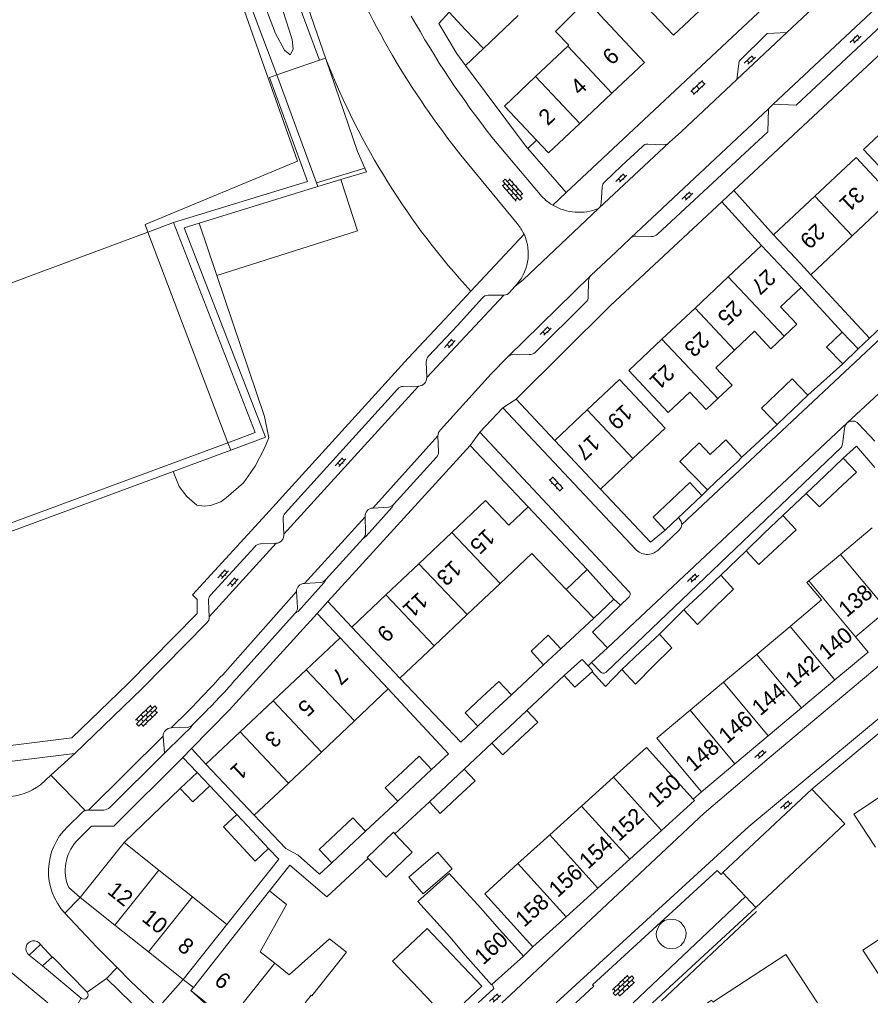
# Model space of a CAD drawing. Extents: x 99476 to 102828, y 406437 to 407931.
# Tile 64 of 162: x 100482 to 100589, y 406437 to 406561. Entities that reach past the tile are written whole.
import ezdxf

# ---------------------------------------------------------------- set-up
doc = ezdxf.new("R2010")
doc.units = 0
doc.header["$MEASUREMENT"] = 0
for name, color, linetype, lineweight in [('BG_bijgebouw', 253, 'Continuous', 0), ('BG_dakoverstek', 253, 'Continuous', 13), ('BG_dakoverstek bijgebouw', 253, 'Continuous', 0), ('BG_heg haag', 253, 'Continuous', 0), ('BG_hoofdgebouw', 253, 'Continuous', 13), ('BG_huisnummer', 253, 'Continuous', 0), ('BG_insteek sloot', 253, 'Continuous', 0), ('BG_kant sloot', 253, 'Continuous', 0), ('BG_kant verharding', 253, 'Continuous', 0), ('BG_muur', 253, 'Continuous', 0), ('BG_open verharding', 253, 'Continuous', 0), ('BG_schutting', 253, 'Continuous', 0), ('BG_tussenmuur', 253, 'Continuous', 0), ('BG_vlakafsluiter', 253, 'Continuous', 0)]:
    doc.layers.add(name, color=color, linetype=linetype, lineweight=lineweight)
doc.styles.add('Style-WORKING', font='WORKING.shx')

# ---------------------------------------------------------------- blocks, each defined once
blk = doc.blocks.new('S02OV6')
at = {"layer": 'BG_open verharding', "linetype": 'Continuous', "lineweight": 0}
for p, q in [((0, 0.20784), (1.371449, 0.20784)), ((0.085505, 0.20784), (0.085505, 0.268177)), ((0.485, -0.192), (0.486, 0.207)), ((0.885505, 0.20784), (0.885505, 0.31106)), ((1.285, -0.193), (1.285, 0.207)), ((0.268333, -0.19216), (1.549656, -0.19216)), ((0.885505, -0.32925), (0.885505, -0.19216))]:
    blk.add_line(p, q, dxfattribs=at)
blk = doc.blocks.new('S02OV2')
at = {"layer": 'BG_open verharding', "linetype": 'Continuous', "lineweight": 0}
for p, q in [((0.052866, 0.482148), (0.183301, 0.482148)), ((0.183301, -1.01785), (0.183301, 0.982147)), ((0.183301, 0.895191), (0.705039, 0.895191)), ((0.705039, -1.01785), (0.705039, 0.982147)), ((0.705039, 0.43867), (0.835473, 0.43867)), ((0.052866, -0.517416), (0.183301, -0.517416)), ((0.183301, -0.017851), (0.705039, -0.017851)), ((0.183301, -0.930894), (0.705039, -0.930894)), ((0.705039, -0.473938), (0.835473, -0.473938))]:
    blk.add_line(p, q, dxfattribs=at)
blk = doc.blocks.new('S02OV4')
at = {"layer": 'BG_open verharding', "linetype": 'Continuous', "lineweight": 0}
for p, q in [((0, -0.200092), (0, 0.200092)), ((0, 0.2), (3.201, 0.2)), ((0.214, 0.6), (2.9, 0.6)), ((0.4, 0.199), (0.4, 0.6)), ((0.8, 0.6), (0.8, 0.7)), ((0.8, -0.2), (0.8, 0.2)), ((1.2, 0.2), (1.2, 0.6)), ((1.6, 0.6), (1.6, 0.7)), ((1.6, -0.2), (1.6, 0.2)), ((2, 0.199), (2, 0.6)), ((2.4, 0.6), (2.4, 0.7)), ((2.4, -0.2), (2.4, 0.2)), ((2.8, 0.2), (2.8, 0.6)), ((3.2, -0.199908), (3.2, 0.200092)), ((0, -0.2), (3.2, -0.199)), ((0.31, -0.6), (2.9, -0.6)), ((0.4, -0.6), (0.399, -0.2)), ((0.8, -0.7), (0.8, -0.6)), ((1.2, -0.6), (1.2, -0.2)), ((1.6, -0.7), (1.6, -0.6)), ((2, -0.6), (1.999, -0.2)), ((2.4, -0.7), (2.4, -0.6)), ((2.8, -0.6), (2.8, -0.2))]:
    blk.add_line(p, q, dxfattribs=at)

msp = doc.modelspace()

# ---------------------------------------------------------------- linework, layer by layer
at = {"layer": 'BG_bijgebouw', "linetype": 'Continuous', "lineweight": 0}
for p, q in [((100538.435, 406559.51), (100536.354, 406561.709)), ((100545.056, 406561.291), (100540.674, 406557.144)), ((100540.674, 406557.144), (100538.435, 406559.51)), ((100587.852, 406519.359), (100585.813, 406521.483)), ((100585.897, 406517.482), (100587.852, 406519.359)), ((100581.503, 406513.536), (100579.58, 406511.694)), ((100579.58, 406511.694), (100577.656, 406509.85)), ((100573.214, 406505.769), (100572.631, 406505.17)), ((100565.395, 406505.206), (100568.876, 406501.64)), ((100571.251, 406503.893), (100572.631, 406505.17)), ((100585.945, 406505.612), (100583.625, 406503.404)), ((100569.92, 406502.66), (100571.251, 406503.893)), ((100583.625, 406503.404), (100581.305, 406501.195)), ((100568.876, 406501.64), (100569.92, 406502.66)), ((100568.17, 406500.95), (100565.86, 406498.77)), ((100562.037, 406498.193), (100564.347, 406500.373)), ((100565.86, 406498.77), (100565.238, 406498.183)), ((100578.341, 406498.411), (100576.018, 406496.182)), ((100565.238, 406498.183), (100563.55, 406496.59)), ((100576.018, 406496.182), (100573.73, 406493.988)), ((100570.536, 406490.916), (100568.191, 406488.701)), ((100572.153, 406489.135), (100570.536, 406490.916)), ((100568.191, 406488.701), (100565.9, 406486.538)), ((100562.82, 406483.477), (100560.446, 406481.254)), ((100548.253, 406479.656), (100550.407, 406481.663)), ((100560.446, 406481.254), (100558.078, 406479.038)), ((100552.941, 406480.186), (100550.856, 406478.29)), ((100554.431, 406478.846), (100553.845, 406479.49)), ((100554.346, 406478.769), (100554.431, 406478.846)), ((100542.102, 406473.918), (100544.193, 406475.868)), ((100539.96, 406471.921), (100542.102, 406473.918)), ((100543.953, 406471.828), (100546.156, 406473.883)), ((100541.749, 406469.772), (100543.953, 406471.828)), ((100532.05, 406464.511), (100534.145, 406466.472)), ((100538.272, 406466.5), (100536.073, 406464.441)), ((100504.677, 406466.087), (100502.529, 406464.064)), ((100506.257, 406464.409), (100504.677, 406466.087)), ((100529.898, 406462.497), (100532.05, 406464.511)), ((100536.073, 406464.441), (100533.877, 406462.386)), ((100511.627, 406458.699), (100509.635, 406460.821)), ((100513.657, 406456.537), (100511.627, 406458.699)), ((100523.737, 406456.744), (100525.831, 406458.698)), ((100521.586, 406454.736), (100523.737, 406456.744))]:
    msp.add_line(p, q, dxfattribs=at)
at = {"layer": 'BG_bijgebouw', "linetype": 'Continuous', "lineweight": 0, "flags": 128}
for points in [[(100585.813, 406521.483), (100583.858, 406519.607), (100585.897, 406517.482)], [(100577.588, 406513.773), (100579.512, 406515.617), (100581.503, 406513.536)], [(100577.656, 406509.85), (100575.664, 406511.929), (100577.588, 406513.773)], [(100569.217, 406506.09), (100571.161, 406507.933), (100573.214, 406505.769)], [(100585.286, 406501.67), (100587.62, 406503.849), (100585.945, 406505.612)], [(100564.347, 406500.373), (100566.657, 406502.553), (100568.17, 406500.95)], [(100581.305, 406501.195), (100582.951, 406499.49), (100585.286, 406501.67)], [(100577.678, 406494.446), (100580.032, 406496.619), (100578.341, 406498.411)], [(100573.73, 406493.988), (100575.324, 406492.273), (100577.678, 406494.446)], [(100565.9, 406486.538), (100567.599, 406484.692), (100569.855, 406486.939)], [(100562.098, 406479.49), (100564.37, 406481.757), (100562.82, 406483.477)], [(100550.407, 406481.663), (100548.839, 406483.346), (100546.685, 406481.338), (100548.253, 406479.656)], [(100553.845, 406479.49), (100553.089, 406480.321), (100552.941, 406480.186)], [(100550.856, 406478.29), (100552.198, 406476.815), (100554.346, 406478.769)], [(100558.078, 406479.038), (100559.825, 406477.223), (100562.098, 406479.49)], [(100544.193, 406475.868), (100542.624, 406477.55), (100540.533, 406475.6)], [(100540.533, 406475.6), (100538.391, 406473.603), (100539.96, 406471.921)], [(100546.156, 406473.883), (100547.52, 406472.421), (100545.317, 406470.365)], [(100545.317, 406470.365), (100543.113, 406468.31), (100541.749, 406469.772)], [(100534.145, 406466.472), (100532.574, 406468.151), (100530.48, 406466.192)], [(100530.48, 406466.192), (100528.326, 406464.177), (100529.898, 406462.497)], [(100537.439, 406462.981), (100539.639, 406465.04), (100538.272, 406466.5)], [(100590.03, 406456.69), (100587.27, 406460.85), (100595.259, 406466.149)], [(100502.529, 406464.064), (100504.109, 406462.387), (100506.257, 406464.409)], [(100533.877, 406462.386), (100535.244, 406460.926), (100537.439, 406462.981)], [(100509.635, 406460.821), (100507.958, 406459.247), (100509.953, 406457.122)], [(100525.831, 406458.698), (100524.262, 406460.379), (100522.166, 406458.424)], [(100522.166, 406458.424), (100520.016, 406456.418), (100521.586, 406454.736)], [(100509.953, 406457.122), (100511.98, 406454.963), (100513.657, 406456.537)], [(100534.227115, 406437.124), (100529.26, 406442.372), (100533.601, 406446.478), (100540.469, 406439.206)], [(100540.469, 406439.206), (100538.271277, 406437.124)]]:
    msp.add_lwpolyline(points, dxfattribs=at)
at = {"layer": 'BG_dakoverstek', "linetype": 'Continuous', "lineweight": 13, "flags": 128}
for points in [[(100551.43, 406557.569), (100549.734, 406559.297), (100553.697, 406563.225), (100555.401, 406561.316)], [(100536.437, 406445.442), (100532.414, 406449.877), (100536.388, 406453.401), (100540.342, 406449.04)]]:
    msp.add_lwpolyline(points, dxfattribs=at)
at = {"layer": 'BG_dakoverstek bijgebouw', "linetype": 'Continuous', "lineweight": 0}
for p, q in [((100562.037, 406498.193), (100563.55, 406496.59)), ((100569.855, 406486.939), (100572.153, 406489.135)), ((100529.541, 406458.373), (100531.733, 406456.085))]:
    msp.add_line(p, q, dxfattribs=at)
at = {"layer": 'BG_dakoverstek bijgebouw', "linetype": 'Continuous', "lineweight": 0, "flags": 128}
for points in [[(100565.395, 406505.206), (100567.815, 406507.569), (100569.217, 406506.09)], [(100526.186, 406455.276), (100526.053, 406455.415), (100529.348, 406458.574), (100529.541, 406458.373)], [(100531.733, 406456.085), (100528.438, 406452.927), (100526.186, 406455.276)], [(100531.288, 406452.923), (100533.09, 406450.839), (100536.737, 406453.992), (100534.935, 406456.076), (100531.288, 406452.923)]]:
    msp.add_lwpolyline(points, dxfattribs=at)
at = {"layer": 'BG_heg haag', "linetype": 'Continuous', "lineweight": 0}
for p, q in [((100498.459, 406534.052), (100508.536, 406507.571)), ((100508.536, 406507.571), (100508.892, 406506.636)), ((100501.635, 406503.958), (100508.892, 406506.636)), ((100472.538, 406493.219), (100501.635, 406503.958)), ((100563.067, 406437.395), (100575.03, 406448.611))]:
    msp.add_line(p, q, dxfattribs=at)
at = {"layer": 'BG_heg haag', "linetype": 'Continuous', "lineweight": 0, "flags": 128}
for points in [[(100442.322, 406764.485), (100447.502, 406751.976), (100460.041, 406718.151), (100474.655, 406679.338), (100486.515, 406647.332), (100516.714, 406567.896), (100520.896, 406555.719)], [(100436.014, 406578.186), (100412, 406635.841), (100474.519, 406657.761), (100507.172, 406571.626), (100517.272, 406542.997), (100498.099, 406534.997), (100498.459, 406534.052)]]:
    msp.add_lwpolyline(points, dxfattribs=at)
at = {"layer": 'BG_hoofdgebouw', "linetype": 'Continuous', "lineweight": 13}
for p, q in [((100551.299, 406557.446), (100547.235, 406553.613)), ((100551.43, 406557.569), (100551.299, 406557.446)), ((100552.818, 406547.729), (100556.838, 406551.516)), ((100577.181, 406533.72), (100582.376, 406538.59)), ((100580.601, 406530.07), (100577.181, 406533.72)), ((100581.88, 406528.7), (100587.071, 406533.581)), ((100571.492, 406528.436), (100575.668, 406532.36)), ((100575.668, 406532.36), (100580.645, 406527.077)), ((100580.601, 406530.07), (100581.88, 406528.7)), ((100567.316, 406524.512), (100571.492, 406528.436)), ((100563.14, 406520.588), (100567.316, 406524.512)), ((100549.652, 406507.868), (100553.724, 406511.692)), ((100555.404, 406501.741), (100549.652, 406507.868)), ((100559.477, 406505.565), (100555.404, 406501.741)), ((100546.289, 406499.501), (100553.724, 406491.612)), ((100532.549, 406492.355), (100536.685, 406496.266)), ((100585.589, 406493.523), (100589.573, 406496.862)), ((100581.605, 406490.184), (100585.589, 406493.523)), ((100528.413, 406488.445), (100532.549, 406492.355)), ((100553.724, 406491.612), (100551.087, 406489.114)), ((100542.768, 406489.855), (100538.627, 406485.948)), ((100524.125, 406484.392), (100528.413, 406488.445)), ((100538.627, 406485.948), (100534.472, 406482.027)), ((100587.482, 406483.169), (100591.467, 406486.506)), ((100530.174, 406477.971), (100524.125, 406484.392)), ((100575.065, 406480.951), (100579.26, 406484.464)), ((100518.381, 406479.008), (100522.665, 406483.037)), ((100522.665, 406483.037), (100528.7, 406476.6)), ((100534.472, 406482.027), (100530.174, 406477.971)), ((100570.87, 406477.439), (100575.065, 406480.951)), ((100514.23, 406475.104), (100518.381, 406479.008)), ((100566.675, 406473.926), (100570.87, 406477.439)), ((100580.702, 406474.221), (100584.897, 406477.734)), ((100528.7, 406476.6), (100524.444, 406472.588)), ((100510.072, 406471.194), (100514.23, 406475.104)), ((100576.507, 406470.708), (100580.702, 406474.221)), ((100524.444, 406472.588), (100520.291, 406468.672)), ((100505.773, 406467.15), (100510.072, 406471.194)), ((100572.312, 406467.195), (100576.507, 406470.708)), ((100520.291, 406468.672), (100516.145, 406464.764)), ((100564.908, 406467.515), (100568.118, 406463.682)), ((100511.845, 406460.71), (100505.773, 406467.15)), ((100568.118, 406463.682), (100572.312, 406467.195)), ((100557.03, 406465.492), (100553.034, 406461.875)), ((100516.145, 406464.764), (100511.845, 406460.71)), ((100582.01, 406464.01), (100570.82, 406453.51)), ((100553.034, 406461.875), (100549.03, 406458.252)), ((100559.086, 406455.187), (100563.082, 406458.804)), ((100549.03, 406458.252), (100545.026, 406454.629)), ((100495.462, 406457.302), (100489.955, 406450.386)), ((100499.843, 406453.814), (100495.462, 406457.302)), ((100555.082, 406451.564), (100559.086, 406455.187)), ((100504.065, 406450.453), (100499.843, 406453.814)), ((100570.82, 406453.51), (100573.658, 406450.507)), ((100551.078, 406447.941), (100555.082, 406451.564)), ((100489.955, 406450.386), (100494.318, 406446.912)), ((100508.415, 406446.99), (100504.065, 406450.453)), ((100574.96, 406449.13), (100573.658, 406450.507)), ((100540.342, 406449.04), (100542.37, 406446.71)), ((100546.893, 406444.154), (100551.078, 406447.941)), ((100494.318, 406446.912), (100498.541, 406443.55)), ((100502.908, 406440.073), (100508.415, 406446.99)), ((100542.37, 406446.71), (100545.72, 406442.99)), ((100538.367, 406443.112), (100536.437, 406445.442)), ((100498.541, 406443.55), (100502.908, 406440.073)), ((100512.601, 406443.55), (100514.425, 406442.098)), ((100545.72, 406442.99), (100541.787, 406439.464)), ((100503.877, 406438.657), (100504.189, 406439.054))]:
    msp.add_line(p, q, dxfattribs=at)
at = {"layer": 'BG_hoofdgebouw', "linetype": 'Continuous', "lineweight": 13, "flags": 128}
for points in [[(100568.536, 406562.53), (100564.601, 406558.81), (100561.166, 406562.443)], [(100556.838, 406551.516), (100560.968, 406555.405), (100555.401, 406561.316)], [(100547.235, 406553.613), (100543.32, 406549.919), (100547.361, 406545.636)], [(100598.287, 406542.098), (100594.259, 406538.313), (100588.512, 406544.429), (100592.54, 406548.215)], [(100547.361, 406545.636), (100548.883, 406544.023), (100552.818, 406547.729)], [(100582.376, 406538.59), (100587.571, 406543.46), (100590.991, 406539.81)], [(100587.071, 406533.581), (100592.256, 406538.457), (100590.991, 406539.81)], [(100580.645, 406527.077), (100578.073, 406524.662), (100580.132, 406522.468), (100578.521, 406520.955)], [(100570.166, 406513.111), (100568.698, 406511.733), (100566.632, 406513.934), (100563.921, 406511.389), (100558.965, 406516.664), (100563.14, 406520.588)], [(100578.521, 406520.955), (100576.853, 406519.389), (100574.793, 406521.583), (100572.283, 406519.226)], [(100572.283, 406519.226), (100569.903, 406516.992), (100571.963, 406514.798), (100570.166, 406513.111)], [(100553.724, 406511.692), (100557.797, 406515.516), (100563.549, 406509.389), (100559.477, 406505.565)], [(100536.685, 406496.266), (100540.952, 406500.3), (100543.875, 406497.207), (100546.289, 406499.501)], [(100551.087, 406489.114), (100546.791, 406493.652), (100542.768, 406489.855)], [(100579.26, 406484.464), (100583.235, 406487.793), (100581.385, 406490), (100581.605, 406490.184)], [(100584.897, 406477.734), (100589.092, 406481.247), (100587.482, 406483.169)], [(100564.908, 406467.515), (100562.481, 406470.413), (100566.675, 406473.926)], [(100567.08, 406462.748), (100561.19, 406469.256), (100557.03, 406465.492)], [(100582.01, 406464.01), (100586.14, 406459.63), (100574.96, 406449.13)], [(100563.082, 406458.804), (100567.242, 406462.568), (100567.08, 406462.748)], [(100545.026, 406454.629), (100540.841, 406450.842), (100546.893, 406444.154)], [(100504.189, 406439.054), (100513.755, 406451.221), (100513.773, 406451.207)], [(100513.773, 406451.207), (100515.912, 406449.508), (100512.601, 406443.55)], [(100597.68, 406445.33), (100595.596, 406448.484), (100588.42, 406443.742), (100590.51, 406440.58)], [(100518.257216, 406437.124), (100519.019, 406438.076), (100519.099, 406438.012), (100523.464, 406443.48), (100521.318, 406445.193), (100516.236, 406440.657), (100514.425, 406442.098)], [(100541.787, 406439.464), (100541.705, 406439.39), (100538.367, 406443.112)], [(100568.884761, 406437.124), (100569.4, 406437.45), (100569.56, 406437.2), (100578.74, 406443.22), (100582.720298, 406437.124)], [(100503.877, 406438.657), (100505.800697, 406437.124)]]:
    msp.add_lwpolyline(points, dxfattribs=at)
at = {"layer": 'BG_insteek sloot', "linetype": 'Continuous', "lineweight": 0}
msp.add_line((100514.701, 406553.85), (100520.05, 406555.69), dxfattribs=at)
at = {"layer": 'BG_insteek sloot', "linetype": 'Continuous', "lineweight": 0, "flags": 128}
for points in [[(100520.05, 406555.69), (100471.04, 406687.24), (100447.216, 406750), (100442.439, 406762.862)], [(100434.88, 406577.43), (100427.57, 406595.81), (100410.34, 406636.07), (100474.78, 406659.17), (100514.701, 406553.85)]]:
    msp.add_lwpolyline(points, dxfattribs=at)
at = {"layer": 'BG_kant sloot', "linetype": 'Continuous', "lineweight": 0, "flags": 128}
msp.add_lwpolyline([(100479.432, 406657.775), (100487.264, 406636.926), (100497.853, 406608.603), (100509.742, 406577.388), (100515.465, 406561.795), (100516.623, 406558.288), (100516.734, 406557.087), (100516.351, 406556.347), (100515.643, 406556.956), (100514.501, 406559.037), (100506.879, 406579.083), (100497.708, 406603.935), (100484.74, 406638.452), (100479.163, 406653.521)], dxfattribs=at)
at = {"layer": 'BG_kant verharding', "linetype": 'Continuous', "lineweight": 0}
for p, q in [((100551.099, 406539.043), (100593.13, 406578.381)), ((100608.147, 406572.874), (100572.17, 406539.271)), ((100599.685, 406571.278), (100577.138, 406550.136)), ((100578.836, 406559.149), (100583.854, 406563.857)), ((100572.568, 406553.267), (100578.836, 406559.149)), ((100537.279, 406556.554), (100538.426, 406555.016)), ((100565.601, 406546.73), (100572.568, 406553.267)), ((100576.534, 406549.57), (100559.224, 406533.322)), ((100576.478, 406546.679), (100576.534, 406549.57)), ((100577.138, 406550.136), (100576.534, 406549.57)), ((100576.478, 406546.679), (100562.563, 406533.814)), ((100564.062, 406545.322), (100565.601, 406546.73)), ((100541.748, 406546.016), (100547.812, 406538.784)), ((100546.247, 406544.585), (100551.099, 406539.043)), ((100564.062, 406545.322), (100555.199, 406537.078)), ((100561.373, 406545.127), (100563.376, 406545.038)), ((100544.921, 406535.136), (100537.829, 406543.756)), ((100612.556, 406541.24), (100565.63, 406497.299)), ((100555.504, 406537.71), (100555.617, 406539.743)), ((100577.181, 406533.72), (100572.17, 406539.271)), ((100555.155, 406537.037), (100555.199, 406537.078)), ((100575.668, 406532.36), (100570.658, 406537.859)), ((100545.787, 406533.781), (100539.098, 406526.626)), ((100559.224, 406533.322), (100559.139, 406533.242)), ((100561.836, 406533.51), (100559.85, 406533.559)), ((100586.459, 406510.062), (100610.729, 406532.751)), ((100543.753, 406518.366), (100554.166, 406528.569)), ((100554.166, 406528.569), (100554.249, 406528.65)), ((100543.967, 406526.484), (100544.634, 406527.223)), ((100553.919, 406527.943), (100553.876, 406525.94)), ((100533.549, 406515.789), (100543.258, 406526.126)), ((100539.098, 406526.626), (100535.816, 406523.116)), ((100537.399, 406522.308), (100540.561, 406525.777)), ((100541.266, 406526.133), (100543.258, 406526.126)), ((100553.575, 406525.236), (100547.174, 406518.907)), ((100533.757, 406518.446), (100537.399, 406522.308)), ((100546.435, 406518.661), (100544.439, 406518.689)), ((100533.549, 406515.789), (100533.487, 406517.705)), ((100515.577, 406496.052), (100532.502, 406514.688)), ((100530.575, 406514.659), (100532.502, 406514.688)), ((100515.732, 406498.708), (100529.873, 406514.319)), ((100543.121, 406511.961), (100540.235, 406508.885)), ((100559.802, 406494.187), (100543.121, 406511.961)), ((100544.798, 406513.037), (100549.652, 406507.868)), ((100586.459, 406510.062), (100556.279, 406481.781)), ((100589.927, 406507.773), (100587.868, 406509.956)), ((100534.945, 406508.432), (100526.768, 406499.343)), ((100534.945, 406508.432), (100535.011, 406506.483)), ((100540.235, 406508.885), (100559.02, 406488.816)), ((100538.996, 406507.222), (100521.112, 406487.599)), ((100546.289, 406499.501), (100538.996, 406507.222)), ((100534.78, 406505.758), (100529.393, 406499.828)), ((100528.722, 406499.47), (100526.768, 406499.343)), ((100515.577, 406496.052), (100515.465, 406497.982)), ((100518.163, 406489.88), (100525.795, 406498.269)), ((100525.795, 406498.269), (100525.835, 406496.31)), ((100562.654, 406494.077), (100565.308, 406496.584)), ((100506.163, 406485.666), (100514.586, 406494.928)), ((100512.62, 406494.856), (100514.586, 406494.928)), ((100525.559, 406495.542), (100520.868, 406490.356)), ((100506.337, 406488.377), (100511.908, 406494.487)), ((100557.087, 406487.896), (100553.724, 406491.612)), ((100520.179, 406489.993), (100518.163, 406489.88)), ((100517.153, 406488.843), (100508.484, 406479.051)), ((100517.153, 406488.843), (100517.29, 406486.826)), ((100506.163, 406485.666), (100506.089, 406487.642)), ((100521.112, 406487.599), (100524.125, 406484.392)), ((100558.933, 406488.113), (100557.907, 406487.125)), ((100516.995, 406486.145), (100509.621, 406477.935)), ((100519.758, 406486.109), (100522.665, 406483.037)), ((100556.279, 406481.781), (100554.296, 406479.914)), ((100555.416, 406478.748), (100554.296, 406479.914)), ((100503.577, 406473.852), (100501.388, 406471.703)), ((100505.524, 406473.563), (100504.103, 406472.117)), ((100503.387, 406471.77), (100501.388, 406471.703)), ((100500.37, 406470.67), (100490.97, 406461.372)), ((100505.773, 406467.15), (100503.942, 406469.119)), ((100480.37, 406467.39), (100489.27, 406468.47)), ((100489.27, 406468.47), (100486.254, 406465.739)), ((100493.653, 406461.692), (100500.572, 406468.537)), ((100504.677, 406466.087), (100502.839, 406467.994)), ((100486.254, 406465.739), (100484.93, 406464.54)), ((100490.97, 406461.372), (100492.924, 406461.371)), ((100490.212, 406461.082), (100488.369, 406459.289)), ((100508.415, 406446.99), (100514.943, 406455.181)), ((100488.496, 406451.648), (100489.955, 406450.386)), ((100573.658, 406450.507), (100559.502413, 406437.124)), ((100483.538, 406443.13), (100484.959, 406444.447)), ((100484.959, 406444.447), (100486.409, 406442.876)), ((100545.72, 406442.99), (100546.893, 406444.154)), ((100485.212, 406441.768), (100483.538, 406443.13)), ((100485.212, 406441.768), (100486.409, 406442.876)), ((100490.078, 406437.717), (100485.212, 406441.768)), ((100505.590286, 406437.124), (100503.877, 406438.657))]:
    msp.add_line(p, q, dxfattribs=at)
at = {"layer": 'BG_kant verharding', "linetype": 'Continuous', "lineweight": 0, "flags": 128}
for points in [[(100577.138, 406550.136), (100580.025, 406550.006), (100599.598, 406568.357), (100599.685, 406571.278)], [(100536.354, 406561.709), (100535.058, 406560.307), (100537.279, 406556.554)], [(100578.836, 406559.149), (100576.365, 406559.037), (100572.849, 406555.555), (100572.568, 406553.267)], [(100555.929, 406540.348), (100558.108, 406542.453), (100560.678, 406544.819)], [(100570.658, 406537.859), (100556.687, 406524.809), (100544.798, 406513.037)], [(100559.139, 406533.242), (100557.349, 406531.546), (100554.249, 406528.65)], [(100657.817, 406531.36), (100626.04, 406502.9), (100611.85, 406490.69), (100574.08, 406459.3), (100549.830741, 406437.124)], [(100480.17, 406469.37), (100488.891, 406470.461), (100495.95, 406477.257), (100504.68, 406486.077), (100504.663, 406487.837), (100504.089, 406488.435), (100512.863, 406498.026), (100531.19, 406518.223), (100535.816, 406523.116)], [(100543.753, 406518.366), (100541.648, 406516.24), (100535.276, 406509.205)], [(100556.117, 406478.729), (100585.751, 406507.012), (100585.863, 406507.378), (100586.112, 406509.365), (100586.207, 406509.725), (100586.459, 406510.062)], [(100529.393, 406499.828), (100529.177, 406499.456), (100525.938, 406495.837), (100525.559, 406495.542)], [(100565.63, 406497.299), (100565.566, 406497.677), (100565.238, 406498.183)], [(100520.868, 406490.356), (100520.609, 406489.964), (100517.358, 406486.354), (100516.995, 406486.145)], [(100554.56, 406485.513), (100557.088, 406487.895), (100557.087, 406487.896)], [(100503.942, 406469.119), (100508.675, 406473.917), (100519.758, 406486.109)], [(100557.907, 406487.125), (100554.416, 406483.763), (100556.279, 406481.781)], [(100489.27, 406468.47), (100497.756, 406476.639), (100505.882, 406484.917)], [(100543.00954, 406437.124), (100544.775, 406438.757), (100568.45, 406460.99), (100576.626, 406467.948), (100592.046, 406480.843)], [(100500.572, 406468.537), (100502.839, 406470.78), (100503.811, 406471.723), (100504.103, 406472.117)], [(100502.839, 406467.994), (100494.18, 406459.349), (100491.387, 406459.349), (100489.449, 406457.418)], [(100552.291635, 406437.124), (100554.58, 406439.22), (100554.42, 406439.39), (100570.11, 406453.76), (100570.61, 406453.26), (100570.82, 406453.51)], [(100488.031, 406448.407), (100492.05, 406444.12), (100494.613, 406441.551)], [(100562.661, 406446.595), (100562.897, 406446.988), (100563.166, 406447.255), (100563.464, 406447.467), (100563.748, 406447.57), (100564.233, 406447.65), (100564.908, 406447.557), (100565.258, 406447.391), (100565.532, 406447.21), (100565.949, 406446.684), (100566.094, 406446.287), (100566.174, 406445.958), (100566.143, 406445.425), (100565.905, 406444.785), (100565.499, 406444.354), (100565.212, 406444.166), (100564.88, 406444.004), (100564.114, 406443.946), (100563.757, 406444.015), (100563.46, 406444.123), (100563.143, 406444.357), (100562.871, 406444.621), (100562.634, 406444.983), (100562.476, 406445.417), (100562.429, 406445.782), (100562.471, 406446.1), (100562.661, 406446.595)], [(100490.808, 406438.472), (100486.468, 406442.93), (100486.409, 406442.876)], [(100494.613, 406441.551), (100496.29, 406439.87), (100499.168059, 406437.124)], [(100540.038375, 406437.124), (100541.986, 406438.931), (100541.787, 406439.464)]]:
    msp.add_lwpolyline(points, dxfattribs=at)
at = {"layer": 'BG_kant verharding', "linetype": 'Continuous', "lineweight": 0, "extrusion": (0, 0, -1)}
for centre, radius, start, end in [((-100686.080693, 406645.594435), 180.497367, 330.342948, 335.457994), ((-100627.126323, 406614.28348), 113.789882, 321.698141, 329.355111), ((-100561.325022, 406544.297132), 0.831254, 38.888618, 93.308847), ((-100556.401933, 406539.721158), 0.785237, 1.593945, 52.966595), ((-100561.880066, 406534.425909), 0.916968, 221.860356, 272.754494), ((-100541.285244, 406525.218821), 0.914382, 37.621647, 88.79404), ((-100552.907249, 406525.937849), 0.968753, 179.872766, 226.426154), ((-100534.533696, 406517.743303), 1.047396, 357.904231, 42.136465), ((-100546.505624, 406519.681843), 1.023283, 229.219095, 273.957532), ((-100530.618422, 406513.674634), 0.985323, 40.841137, 87.47422), ((-100534.228834, 406506.332914), 0.796436, 169.137806, 226.208104), ((-100528.606512, 406500.494288), 1.030778, 220.270211, 263.567089), ((-100516.308246, 406498.083978), 0.84939, 353.104442, 47.279433), ((-100524.93554, 406496.19965), 0.906204, 173.005627, 226.52871), ((-100512.727169, 406493.777798), 1.083515, 40.884651, 84.323689), ((-100561.281406, 406495.516665), 1.989133, 226.366218, 318.051323), ((-100519.999734, 406491.168646), 1.189235, 223.104802, 261.330145), ((-100558.694011, 406488.499459), 0.454386, 135.842446, 238.267131), ((-100507.206892, 406487.674146), 1.118354, 358.352868, 38.937462), ((-100516.38915, 406486.811841), 0.900962, 179.099548, 227.74367), ((-100270.554533, 406698.702043), 323.816324, 222.71249, 223.977454), ((-100555.77579, 406479.081236), 0.490402, 225.910865, 317.19428), ((-100454.595228, 406525.393987), 72.664923, 220.777327, 225.503035), ((-100503.343497, 406472.771961), 1.002905, 220.77301, 267.513912), ((-100480.423388, 406470.589336), 7.543475, 233.314758, 268.346916), ((-100490.422081, 406438.114726), 0.525907, 137.207232, 310.863799)]:
    msp.add_arc(centre, radius, start, end, dxfattribs=at)
at = {"layer": 'BG_kant verharding', "linetype": 'Continuous', "lineweight": 0}
for centre, radius, start, end in [((100632.657471, 406617.652614), 115.742544, 209.185538, 218.238091), ((100563.317364, 406546.150148), 1.113693, 273.018006, 311.960533), ((100552.708112, 406543.006021), 6.465089, 220.771899, 239.213319), ((100552.691158, 406542.988817), 6.441633, 239.26454, 292.487831), ((100554.467353, 406537.820685), 1.042539, 314.571051, 353.905506), ((100540.516227, 406531.36661), 5.797442, 24.611161, 40.555301), ((100540.469813, 406531.335488), 5.852607, 315.357885, 24.698931), ((100559.874076, 406532.550164), 1.009123, 91.367117, 130.105638), ((100554.88282, 406527.924436), 0.963999, 138.038152, 178.896568), ((100543.219033, 406527.084241), 0.959032, 272.328659, 321.253097), ((100544.609379, 406517.432824), 1.266571, 110.394571, 132.542711), ((100544.618329, 406517.417999), 1.28359, 98.030991, 110.53842), ((100532.497576, 406515.740531), 1.052541, 270.24083, 2.639357), ((100587.108981, 406509.284303), 1.013552, 41.507337, 129.888073), ((100536.159726, 406508.36922), 1.216347, 136.597174, 177.041432), ((100526.768728, 406498.364592), 0.978409, 90.04262, 185.606803), ((100564.628356, 406497.320084), 1.001866, 312.717047, 358.794147), ((100514.548032, 406495.960344), 1.033042, 272.106291, 5.090227), ((100518.198448, 406488.835124), 1.045478, 91.943042, 179.568337), ((100505.294516, 406485.564615), 0.874381, 312.212713, 6.658431), ((100501.424459, 406470.648962), 1.054668, 91.981038, 178.857013), ((100490.931186, 406460.328279), 1.041789, 111.285538, 133.656846), ((100490.936974, 406460.333135), 1.03939, 88.179149, 111.680008), ((100492.834968, 406462.561483), 1.193808, 274.276973, 313.253619), ((100493.69877, 406453.677206), 7.739424, 133.5235, 222.918377), ((100493.491004, 406453.786703), 5.43361, 138.063785, 203.179079), ((100484.105983, 406443.942271), 0.991155, 30.612767, 235.036687)]:
    msp.add_arc(centre, radius, start, end, dxfattribs=at)
at = {"layer": 'BG_muur', "linetype": 'Continuous', "lineweight": 0}
for p, q in [((100555.404, 406501.741), (100561.713, 406495.072)), ((100563.55, 406496.59), (100561.713, 406495.072)), ((100495.462, 406457.302), (100502.529, 406464.064))]:
    msp.add_line(p, q, dxfattribs=at)
at = {"layer": 'BG_schutting', "linetype": 'Continuous', "lineweight": 0}
for p, q in [((100538.426, 406555.016), (100540.674, 406557.144)), ((100546.247, 406544.585), (100547.361, 406545.636)), ((100581.88, 406528.7), (100589.273, 406520.714)), ((100585.813, 406521.483), (100580.645, 406527.077)), ((100589.273, 406520.714), (100592.84, 406524.1)), ((100581.503, 406513.536), (100585.897, 406517.482)), ((100573.214, 406505.769), (100577.656, 406509.85)), ((100568.17, 406500.95), (100568.876, 406501.64)), ((100581.305, 406501.195), (100578.341, 406498.411)), ((100573.73, 406493.988), (100570.536, 406490.916)), ((100554.56, 406485.513), (100551.087, 406489.114)), ((100565.9, 406486.538), (100562.82, 406483.477)), ((100550.407, 406481.663), (100554.56, 406485.513)), ((100544.193, 406475.868), (100548.253, 406479.656)), ((100546.156, 406473.883), (100550.856, 406478.29)), ((100582.01, 406464.01), (100598.11, 406477.45)), ((100541.749, 406469.772), (100538.272, 406466.5)), ((100509.635, 406460.821), (100506.257, 406464.409)), ((100525.831, 406458.698), (100529.898, 406462.497)), ((100533.877, 406462.386), (100529.541, 406458.373)), ((100515.819, 406456.534), (100511.845, 406460.71)), ((100514.943, 406455.181), (100513.657, 406456.537))]:
    msp.add_line(p, q, dxfattribs=at)
at = {"layer": 'BG_schutting', "linetype": 'Continuous', "lineweight": 0, "flags": 128}
for points in [[(100538.426, 406555.016), (100545.966, 406544.906), (100546.247, 406544.585)], [(100589.909, 406504.467), (100587.627, 406507.143), (100585.945, 406505.612)], [(100558.078, 406479.038), (100556.036, 406476.897), (100554.346, 406478.769)], [(100530.174, 406477.971), (100537.843, 406469.915), (100539.96, 406471.921)], [(100534.145, 406466.472), (100536.278, 406468.462), (100528.7, 406476.6)], [(100521.586, 406454.736), (100520.048, 406453.298), (100517.369, 406455.686), (100515.819, 406456.534)], [(100526.186, 406455.276), (100520.976, 406450.468), (100516.321, 406454.446), (100513.773, 406451.207)]]:
    msp.add_lwpolyline(points, dxfattribs=at)
at = {"layer": 'BG_tussenmuur', "linetype": 'Continuous', "lineweight": 0}
for p, q in [((100551.299, 406557.446), (100556.838, 406551.516)), ((100547.235, 406553.613), (100552.818, 406547.729)), ((100582.376, 406538.59), (100587.071, 406533.581)), ((100571.492, 406528.436), (100578.521, 406520.955)), ((100567.316, 406524.512), (100572.283, 406519.226)), ((100563.14, 406520.588), (100570.166, 406513.111)), ((100553.724, 406511.692), (100559.477, 406505.565)), ((100536.685, 406496.266), (100542.768, 406489.855)), ((100591.467, 406486.506), (100585.589, 406493.523)), ((100532.549, 406492.355), (100538.627, 406485.948)), ((100587.482, 406483.169), (100581.605, 406490.184)), ((100528.413, 406488.445), (100534.472, 406482.027)), ((100584.897, 406477.734), (100579.26, 406484.464)), ((100580.702, 406474.221), (100575.065, 406480.951)), ((100518.381, 406479.008), (100524.444, 406472.588)), ((100576.507, 406470.708), (100570.87, 406477.439)), ((100514.23, 406475.104), (100520.291, 406468.672)), ((100572.312, 406467.195), (100566.675, 406473.926)), ((100510.072, 406471.194), (100516.145, 406464.764)), ((100557.03, 406465.492), (100563.082, 406458.804)), ((100553.034, 406461.875), (100559.086, 406455.187)), ((100549.03, 406458.252), (100555.082, 406451.564)), ((100494.318, 406446.912), (100499.843, 406453.814)), ((100545.026, 406454.629), (100551.078, 406447.941)), ((100504.065, 406450.453), (100498.541, 406443.55)), ((100510.451211, 406437.124), (100514.425, 406442.098))]:
    msp.add_line(p, q, dxfattribs=at)
at = {"layer": 'BG_vlakafsluiter', "linetype": 'Continuous', "lineweight": 0}
for p, q in [((100519.667, 406540.244), (100514.701, 406553.85)), ((100525.759, 406542.114), (100519.667, 406540.244)), ((100522.759, 406540.67), (100519.839, 406539.774)), ((100519.839, 406539.774), (100504.912, 406535.193)), ((100519.839, 406539.774), (100519.667, 406540.244)), ((100572.17, 406539.271), (100570.658, 406537.859)), ((100549.399, 406537.452), (100551.099, 406539.043)), ((100498.459, 406534.052), (100501.691, 406535.25)), ((100504.912, 406535.193), (100507.145, 406528.586)), ((100462.296, 406520.653), (100498.459, 406534.052)), ((100587.852, 406519.359), (100589.273, 406520.714)), ((100543.121, 406511.961), (100544.798, 406513.037)), ((100538.996, 406507.222), (100540.235, 406508.885)), ((100519.758, 406486.109), (100521.112, 406487.599)), ((100557.087, 406487.896), (100557.907, 406487.125)), ((100553.845, 406479.49), (100554.296, 406479.914)), ((100500.572, 406468.537), (100500.37, 406470.67)), ((100502.839, 406467.994), (100503.942, 406469.119)), ((100490.553, 406461.299), (100486.254, 406465.739)), ((100568.118, 406463.682), (100567.08, 406462.748)), ((100488.031, 406448.407), (100489.955, 406450.386)), ((100493.242, 406440.18), (100494.613, 406441.551)), ((100490.808, 406438.472), (100493.242, 406440.18)), ((100500.292329, 406437.124), (100502.908, 406440.073)), ((100502.908, 406440.073), (100504.189, 406439.054)), ((100489.713568, 406437.124), (100490.078, 406437.717))]:
    msp.add_line(p, q, dxfattribs=at)
at = {"layer": 'BG_vlakafsluiter', "linetype": 'Continuous', "lineweight": 0, "flags": 128}
for points in [[(100520.05, 406555.69), (100520.815, 406555.953), (100520.896, 406555.719)], [(100520.896, 406555.719), (100524.856, 406544.189), (100525.759, 406542.114)], [(100514.701, 406553.85), (100513.762, 406553.507), (100518.538, 406540.421), (100501.691, 406535.25)], [(100522.759, 406540.67), (100525.96, 406541.652), (100525.759, 406542.114)], [(100507.145, 406528.586), (100524.816, 406534.212), (100522.759, 406540.67)], [(100555.155, 406537.037), (100545.71, 406528.081), (100544.634, 406527.223)], [(100501.691, 406535.25), (100511.963, 406508.836), (100508.536, 406507.571)], [(100508.892, 406506.636), (100513.264, 406508.25), (100503.013, 406534.61), (100504.912, 406535.193)], [(100501.635, 406503.958), (100502.41, 406502.078), (100503.38, 406500.805), (100504.627, 406499.711), (100505.534, 406499.601), (100506.352, 406499.656), (100507.631, 406500.12), (100508.329, 406500.642), (100510.493, 406502.525), (100511.98, 406504.615), (100513.105, 406506.787), (100513.696, 406508.179), (100513.126, 406510.888), (100507.145, 406528.586)], [(100508.536, 406507.571), (100473.095, 406494.49), (100462.296, 406520.653)], [(100574.96, 406449.13), (100561.959933, 406437.124)], [(100477.698, 406443.778), (100480.67, 406441.432), (100485.882223, 406437.124)], [(100496.418234, 406437.124), (100493.242, 406440.18)]]:
    msp.add_lwpolyline(points, dxfattribs=at)
at = {"layer": 'BG_vlakafsluiter', "linetype": 'Continuous', "lineweight": 0}
msp.add_arc((100608.209623, 406590.106132), 93.841055, 201.49624, 222.567972, dxfattribs=at)

# ---------------------------------------------------------------- block references
at = {"layer": 'BG_open verharding', "linetype": 'Continuous', "lineweight": 0}
for name, p, rotation in [('S02OV6', (100586.948, 406557.772), 43.21768), ('S02OV6', (100573.637, 406555.144), 43.21768), ('S02OV2', (100567.386, 406552.581), 313.1759099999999), ('S02OV4', (100545.408, 406538.198), 131.552613), ('S02OV6', (100557.486, 406540.276), 44.67584100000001), ('S02OV6', (100565.775, 406538.03), 43.21768), ('S02OV6', (100547.975, 406521.032), 44.67584100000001), ('S02OV6', (100535.952, 406519.419), 47.75715699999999), ('S02OV6', (100522.178, 406504.507), 47.79566200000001), ('S02OV2', (100550.181, 406502.664), 223.17591), ('S02OV6', (100507.419, 406490.427), 47.75715699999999), ('S02OV6', (100566.513, 406489.973), 43.662125), ('S02OV6', (100508.652, 406489.428), 47.714752), ('S02OV4', (100497.187, 406472.082), 44.67584100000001), ('S02OV6', (100574.969, 406467.824), 42.204338), ('S02OV6', (100578.203, 406461.443), 42.204338), ('S02OV4', (100557.158, 406438.181), 43.379618), ('S02OV6', (100541.584, 406437.181), 42.851908)]:
    msp.add_blockref(name, p, dxfattribs=dict(at, rotation=rotation))

# ---------------------------------------------------------------- texts
at = {"layer": 'BG_huisnummer', "linetype": 'Continuous', "lineweight": 0, "style": 'Style-WORKING'}
for s, rotation, p in [('6', 43.298645, (100556.834, 406554.946)), ('4', 43.298645, (100552.806, 406551.152)), ('2', 43.298645, (100548.778, 406547.358)), ('31', 223.17591, (100587.469, 406539.938)), ('29', 223.17591, (100582.504, 406535.283)), ('27', 223.21768, (100576.306, 406529.529)), ('25', 223.21768, (100572.13, 406525.605)), ('23', 223.21768, (100567.954, 406521.681)), ('21', 223.21768, (100563.569, 406517.56)), ('19', 223.21768, (100558.277, 406512.537)), ('17', 223.21768, (100554.204, 406508.713)), ('15', 223.379618, (100540.972, 406496.879)), ('13', 223.418989, (100536.77, 406492.906)), ('138', 39.930254, (100586.402, 406485.525)), ('11', 223.379618, (100532.525, 406488.893)), ('9', 223.418989, (100528.204, 406484.808)), ('140', 39.930254, (100583.901, 406480.161)), ('142', 39.930254, (100579.706, 406476.648)), ('7', 223.500029, (100522.455, 406479.427)), ('144', 39.930254, (100575.511, 406473.135)), ('5', 223.21768, (100518.237, 406475.44)), ('146', 39.930254, (100571.317, 406469.622)), ('3', 223.21768, (100514.083, 406471.533)), ('148', 39.930254, (100567.122, 406466.109)), ('1', 223.21768, (100509.754, 406467.462)), ('150', 42.161881, (100562.431, 406461.586)), ('152', 42.161881, (100557.741, 406457.342)), ('154', 42.123438, (100553.849, 406453.847)), ('156', 42.161881, (100550.025, 406450.277)), ('12', 321.492217, (100493.224, 406450.979)), ('158', 42.161881, (100545.806, 406446.542)), ('10', 321.456537, (100497.576, 406447.514)), ('8', 321.456537, (100502.047, 406443.954)), ('160', 41.88081, (100540.654, 406441.806)), ('6', 321.456537, (100506.679, 406439.621))]:
    msp.add_text(s, height=2, rotation=rotation, dxfattribs=at).set_placement(p)

doc.saveas('drawing.dxf')
